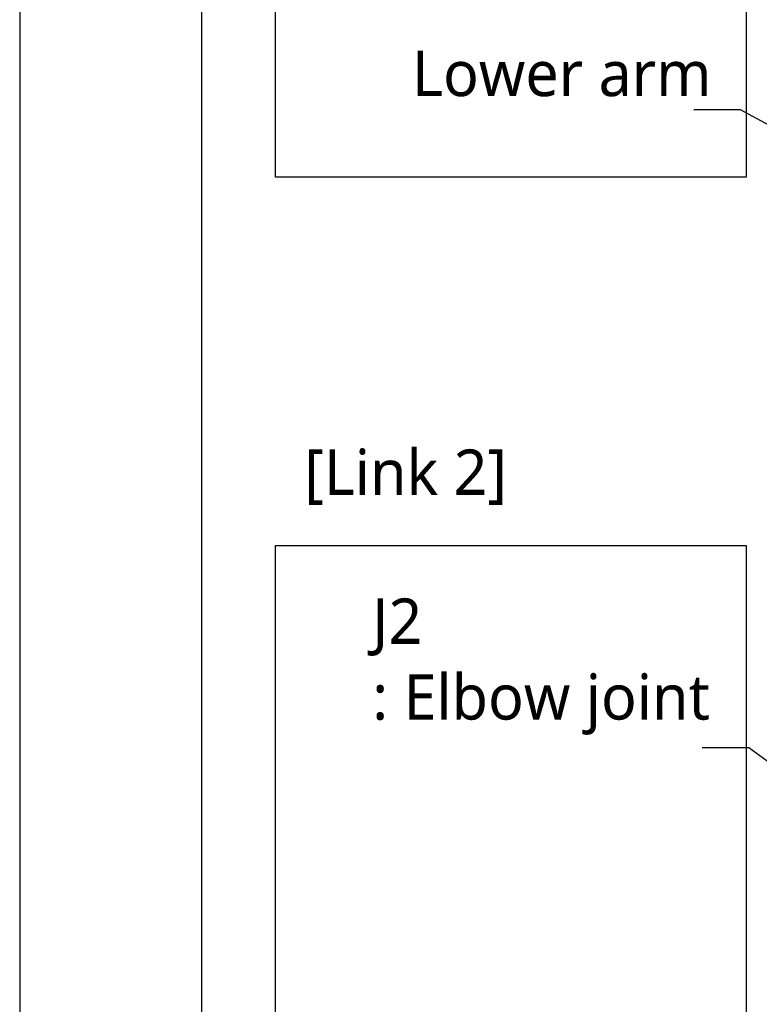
# Model space of a CAD drawing. Header units: millimetres. Extents: x 0 to 7374, y 0 to 4200.
# Tile 46 of 256: x 0 to 570, y 1945 to 2704. Entities that reach past the tile are written whole.
import ezdxf
from ezdxf.enums import TextEntityAlignment as Align

# ---------------------------------------------------------------- set-up
doc = ezdxf.new("R2010")
doc.units = ezdxf.units.MM
doc.header["$LTSCALE"] = 0.2
doc.layers.add('05_Section Line', color=3, linetype='Continuous')
doc.layers.add('10_Drawing Template', color=2, linetype='Continuous')
doc.styles.add('Rainbow-2.5 Style', font='malgunsl.ttf')
doc.styles.add('Rainbow-4.0 Style', font='malgunsl.ttf')
doc.dimstyles.new('Rainbow-4.0 Style', dxfattribs={"dimtxt": 3.5, "dimasz": 2.5, "dimexe": 1, "dimexo": 1, "dimgap": 1, "dimtad": 1, "dimdsep": 46, "dimtxsty": 'Rainbow-4.0 Style', "dimcen": 0, "dimclrd": 251, "dimclre": 251, "dimclrt": 7, "dimazin": 3, "dimtp": 0.1, "dimtm": 0.1, "dimtfac": 0.61, "dimtmove": 0, "dimatfit": 3, "dimfxl": 1, "dimlwd": -1, "dimlwe": -1, "dimarcsym": 1})

# ---------------------------------------------------------------- blocks, each defined once
blk = doc.blocks.new('A$Cf13cdfad')
blk.add_lwpolyline([(0, 0), (594, 0), (594, 420), (0, 420)], close=True)
at = {"layer": '10_Drawing Template'}
blk.add_lwpolyline([(14, 14), (580, 14), (580, 406), (14, 406)], close=True, dxfattribs=at)
at = {"style": 'Rainbow-2.5 Style'}
for tag, p in [('품명', (525.55, 77.113)), ('품번', (513.175, 64.738)), ('리비전', (567.625, 64.738)), ('제도', (540.754, 52.186)), ('제도일자', (567.625, 52.186)), ('스케일', (481, 48.65)), ('재질', (508.579, 48.65)), ('검토', (540.754, 42.286)), ('검토일자', (567.625, 42.286)), ('승인', (540.754, 32.386)), ('승인일자', (567.625, 32.386)), ('참조', (508.579, 28.85)), ('페이지', (540.754, 22.486))]:
    blk.add_attdef(tag, text='', height=3.536, dxfattribs=at).set_placement(p, align=Align.MIDDLE_CENTER)

msp = doc.modelspace()

# ---------------------------------------------------------------- linework, layer by layer
at = {"layer": '05_Section Line'}
for points in [[(197.059, 2913.05), (559.67, 2913.05), (559.67, 2582.314), (197.059, 2582.314)], [(197.059, 2298.595), (559.67, 2298.595), (559.67, 1302.522), (197.059, 1302.522)]]:
    msp.add_lwpolyline(points, close=True, dxfattribs=at)

# ---------------------------------------------------------------- block references
at = {"xscale": 10, "yscale": 10, "zscale": 10}
msp.add_blockref('A$Cf13cdfad', (0, 0), dxfattribs=at)

# ---------------------------------------------------------------- texts
at = {"color": 7, "char_height": 35, "attachment_point": 7, "style": 'Rainbow-4.0 Style'}
for s, insert in [('Lower arm', (302.334, 2644.225)), ('J2\\P: Elbow joint', (271.677, 2152.656))]:
    msp.add_mtext(s, dxfattribs=dict(at, insert=insert))
at = {"insert": (219.325, 2329.8), "char_height": 35, "attachment_point": 7, "style": 'Rainbow-4.0 Style'}
msp.add_mtext('[Link 2]', dxfattribs=at)

# ---------------------------------------------------------------- leaders
at = {"annotation_type": 0, "has_hookline": 1, "hookline_direction": 1}
for points in [[(770.027, 2516.881), (555.353, 2634.225), (530.353, 2634.225)], [(712.377, 2032.266), (561.837, 2142.656), (536.837, 2142.656)]]:
    msp.add_leader(points, dimstyle='Rainbow-4.0 Style', override={"dimscale": 10}, dxfattribs=at)

doc.saveas('drawing.dxf')
